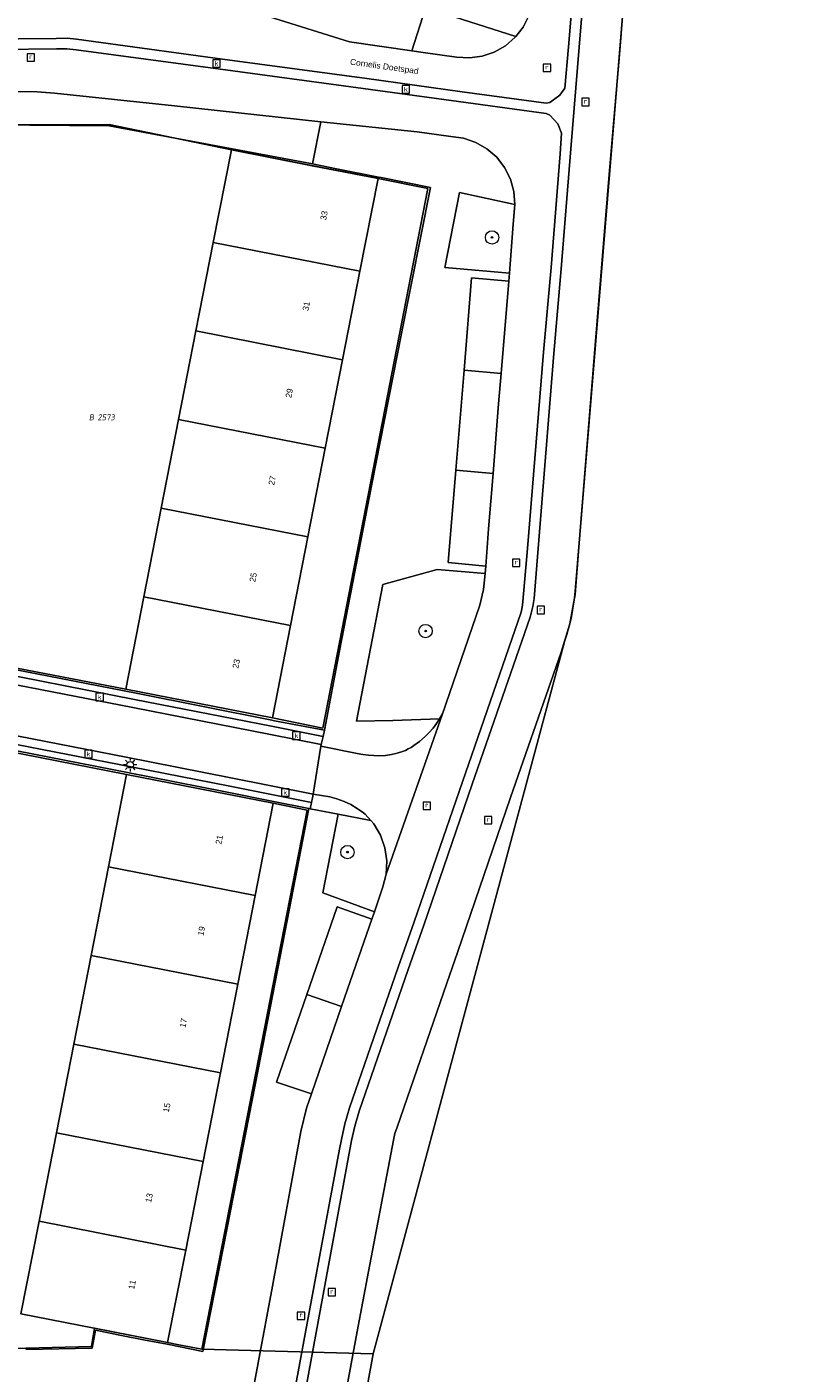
# Model space of a CAD drawing. Header units: metres. Extents: x 207466 to 209466, y 475780 to 477780.
# Tile 115 of 189: x 208554 to 208600, y 476604 to 476685. Entities that reach past the tile are written whole.
import ezdxf
from ezdxf.enums import TextEntityAlignment as Align

# ---------------------------------------------------------------- set-up
doc = ezdxf.new("R2010")
doc.units = ezdxf.units.M
doc.layers.get('0').update_dxf_attribs({"color": 253, "linetype": 'CONTINUOUS'})
for name, color, linetype, lineweight, true_color in [('B-RO-GR-BEPLANTING_CULTUUR_VASTE PLANTENVAK-GV', 7, 'CONTINUOUS', 0, 0x6d8a47), ('B-RO-OG-BEBOUWING-GV', 7, 'CONTINUOUS', 0, 0xa50000), ('N-RO-GR-BOOM-S', 7, 'CONTINUOUS', 0, 0x6d8a47)]:
    doc.layers.add(name, color=color, linetype=linetype, lineweight=lineweight, true_color=true_color)
for name, color, linetype, lineweight in [('B-RO-KL-ET_LS_OV_LICHTMAST-S', 253, 'CONTINUOUS', 0), ('B-RO-OG-BEBOUWING-T18', 7, 'CONTINUOUS', 0), ('B-RO-OG-TERREIN_CULTUURSCHEIDING-GV', 253, 'CONTINUOUS', 0), ('B-RO-OG-TERREIN_ERF-GV', 253, 'CONTINUOUS', 0), ('B-RO-RI-GWA_KOLK-S', 253, 'CONTINUOUS', 0), ('B-RO-RI-GWA_RIOOLPUT-S', 253, 'CONTINUOUS', 0), ('B-RO-VH-ONVERHARD-GV', 253, 'CONTINUOUS', 0), ('B-RO-VH-VERHARDING_STRAATBAKSTEEN-GV', 253, 'CONTINUOUS', 0), ('B-WE-KG-GRENS_PERCEEL-GV', 150, 'CONTINUOUS', 18), ('B-WE-KG-GRENS_PERCEEL-S', 150, 'CONTINUOUS', 25), ('N-RO-OG-TOPOGRAFIE-T18', 7, 'CONTINUOUS', 0), ('N-RO-RI-GWA_KOLK-S', 253, 'CONTINUOUS', 0), ('N-RO-RI-GWA_RIOOLPUT-S', 253, 'CONTINUOUS', 0)]:
    doc.layers.add(name, color=color, linetype=linetype, lineweight=lineweight)
doc.styles.add('NLCS-ISO', font='NLCS-ISO.ttf')
doc.styles.add('NLCS-ISO-M200-T18', font='NLCS-ISO.ttf', dxfattribs={"height": 1.8})

# ---------------------------------------------------------------- blocks, each defined once
blk = doc.blocks.new('SKL-ET_OV_LICHTMAST-SO1')
at = {"color": 0, "linetype": 'ByBlock', "lineweight": -2}
blk.add_circle((0, 0), 1, dxfattribs=at)
for points in [[(-1.25, 0), (-2, 0)], [(-1.4142, 1.4142), (-0.8839, 0.8839)], [(0, 2), (0, 1.25)], [(0.8839, 0.8839), (1.4142, 1.4142)], [(2, 0), (1.25, 0)], [(-1.4142, -1.4142), (-0.8839, -0.8839)], [(0, -1.25), (0, -2)], [(0.8839, -0.8839), (1.4142, -1.4142)]]:
    blk.add_open_spline(points, degree=1, dxfattribs=at)
blk = doc.blocks.new('SRI-KOLK-SO1')
at = {"color": 0, "linetype": 'ByBlock', "lineweight": -2, "flags": 128}
blk.add_lwpolyline([(-1.125, -1.125), (1.125, -1.125), (1.125, 1.125), (-1.125, 1.125), (-1.125, -1.125)], dxfattribs=at)
at = {"color": 0, "linetype": 'ByBlock', "lineweight": -2, "insert": (0, 0), "char_height": 1.5, "attachment_point": 5, "line_spacing_factor": 0.8, "style": 'NLCS-ISO'}
blk.add_mtext('{\\C0;k}', dxfattribs=at)
blk = doc.blocks.new('SRI-PUT_INSPECTIEPUT_RIOOLPUT-SO1')
at = {"color": 0, "linetype": 'ByBlock', "lineweight": -2, "flags": 128}
blk.add_lwpolyline([(-1.125, -1.125), (1.125, -1.125), (1.125, 1.125), (-1.125, 1.125), (-1.125, -1.125)], dxfattribs=at)
at = {"color": 0, "linetype": 'ByBlock', "lineweight": -2, "insert": (0, 0.2828), "char_height": 1.5, "attachment_point": 5, "line_spacing_factor": 0.8, "style": 'NLCS-ISO'}
blk.add_mtext('{\\C0;r}', dxfattribs=at)
blk = doc.blocks.new('SGR-BOOM_01-SO1')
at = {"linetype": 'Continuous'}
h = blk.add_hatch(color=0, dxfattribs=at)
edge = h.paths.add_edge_path()
edge.add_arc((0, 0), 0.25, 0, 360)
at = {"color": 0, "linetype": 'ByBlock', "lineweight": -2}
for radius in [2, 0.25]:
    blk.add_circle((0, 0), radius, dxfattribs=at)
blk = doc.blocks.new('SKG-PERCEELNUMMER-SO')
at = {"style": 'NLCS-ISO', "oblique": 10, "flags": 1}
blk.add_attdef('GEMEENTECODE', text='', height=1.8, dxfattribs=at).set_placement((0, 2.55), align=Align.MIDDLE_CENTER)
at = {"style": 'NLCS-ISO', "oblique": 10}
blk.add_attdef('SECTIE', text='', height=1.8, dxfattribs=at).set_placement((-0.5, 0), align=Align.MIDDLE_RIGHT)
blk.add_attdef('PERCEELNUMMER', text='', height=1.8, dxfattribs=at).set_placement((0.5, 0), align=Align.MIDDLE_LEFT)

msp = doc.modelspace()

# ---------------------------------------------------------------- linework, layer by layer
at = {"layer": 'B-RO-GR-BEPLANTING_CULTUUR_VASTE PLANTENVAK-GV', "flags": 128}
msp.add_lwpolyline([(208571.009, 476676.358), (208571.504, 476678.873), (208562.747, 476679.826), (208555.58, 476680.572), (208554.54, 476680.654), (208549.324, 476680.746), (208549.309, 476678.952), (208549.307, 476678.713), (208558.845, 476678.619), (208571.009, 476676.358)], dxfattribs=at)
at = {"layer": 'B-RO-OG-BEBOUWING-GV', "flags": 128}
for points in [[(208565.079, 476671.656), (208573.853, 476669.937), (208574.936, 476675.467), (208570.986, 476676.241), (208566.163, 476677.186), (208565.079, 476671.656)], [(208573.853, 476669.937), (208565.079, 476671.656), (208564.041, 476666.356), (208572.815, 476664.638), (208573.853, 476669.937)], [(208572.815, 476664.638), (208564.041, 476666.356), (208563.003, 476661.057), (208571.777, 476659.339), (208572.815, 476664.638)], [(208571.777, 476659.339), (208563.003, 476661.057), (208561.965, 476655.758), (208570.739, 476654.039), (208571.777, 476659.339)], [(208570.739, 476654.039), (208561.965, 476655.758), (208560.927, 476650.459), (208569.701, 476648.74), (208570.739, 476654.039)], [(208569.701, 476648.74), (208560.927, 476650.459), (208559.844, 476644.929), (208568.617, 476643.21), (208569.701, 476648.74)], [(208568.662, 476638.106), (208559.889, 476639.825), (208558.806, 476634.295), (208567.579, 476632.576), (208568.662, 476638.106)], [(208567.579, 476632.576), (208558.806, 476634.295), (208557.768, 476628.996), (208566.541, 476627.277), (208567.579, 476632.576)], [(208566.541, 476627.277), (208557.768, 476628.996), (208556.73, 476623.696), (208565.503, 476621.978), (208566.541, 476627.277)], [(208565.503, 476621.978), (208556.73, 476623.696), (208555.692, 476618.397), (208564.465, 476616.679), (208565.503, 476621.978)], [(208564.465, 476616.679), (208555.692, 476618.397), (208554.654, 476613.098), (208563.427, 476611.379), (208564.465, 476616.679)], [(208563.427, 476611.379), (208554.654, 476613.098), (208553.57, 476607.568), (208557.957, 476606.709), (208562.344, 476605.849), (208563.427, 476611.379)]]:
    msp.add_lwpolyline(points, dxfattribs=at)
at = {"layer": 'B-RO-OG-TERREIN_CULTUURSCHEIDING-GV', "flags": 128}
for points in [[(208583.177, 476683.975), (208583.609, 476684.529), (208583.957, 476685.214), (208584.166, 476685.953), (208584.274, 476687.982), (208584.434, 476689.947), (208584.816, 476693.929), (208585.091, 476695.445), (208585.562, 476696.933), (208583.485, 476697.604), (208581.496, 476691.349), (208579.493, 476685.145), (208583.177, 476683.975)], [(208582.801, 476669.81), (208583.029, 476672.744), (208583.119, 476673.926), (208579.812, 476674.632), (208578.93, 476670.149), (208582.801, 476669.81)], [(208578.607, 476643.146), (208578.727, 476643.361), (208578.831, 476643.577), (208578.921, 476643.798), (208578.997, 476644.022), (208581.024, 476649.953), (208581.25, 476650.89), (208581.344, 476651.849), (208578.476, 476652.093), (208575.224, 476651.195), (208573.647, 476643.009), (208575.812, 476643.056), (208578.607, 476643.146)], [(208574.714, 476631.611), (208575.229, 476633.103), (208575.42, 476633.869), (208575.46, 476634.658), (208575.346, 476635.44), (208575.085, 476636.185), (208574.684, 476636.865), (208574.502, 476637.071), (208572.549, 476637.447), (208571.64, 476632.755), (208574.714, 476631.611)]]:
    msp.add_lwpolyline(points, dxfattribs=at)
at = {"layer": 'B-RO-OG-TERREIN_ERF-GV', "flags": 128}
for points in [[(208574.955, 476675.563), (208572.443, 476676.058), (208571.009, 476676.358), (208558.845, 476678.619), (208549.307, 476678.713), (208549.234, 476671.591), (208549.143, 476662.767), (208549.043, 476653.63), (208547.854, 476647.532), (208547.791, 476647.161), (208550.717, 476646.579), (208560.468, 476644.683), (208568.589, 476643.069), (208568.746, 476643.038), (208571.726, 476642.483), (208572.636, 476647.22), (208574.563, 476657.185), (208576.343, 476666.207), (208578.075, 476674.942), (208575.13, 476675.528), (208574.955, 476675.563)], [(208563.003, 476661.057), (208564.041, 476666.356), (208565.079, 476671.656), (208566.163, 476677.186), (208570.986, 476676.241), (208574.936, 476675.467), (208573.853, 476669.937), (208572.815, 476664.638), (208571.777, 476659.339), (208570.739, 476654.039), (208569.701, 476648.74), (208568.617, 476643.21), (208559.844, 476644.929), (208560.927, 476650.459), (208561.965, 476655.758), (208563.003, 476661.057)], [(208569.502, 476631.095), (208570.795, 476637.785), (208568.682, 476638.207), (208565.816, 476638.779), (208559.939, 476639.944), (208552.398, 476641.415)], [(208557.768, 476628.996), (208558.806, 476634.295), (208559.889, 476639.825), (208568.662, 476638.106), (208567.579, 476632.576), (208566.541, 476627.277), (208565.503, 476621.978), (208564.465, 476616.679), (208563.427, 476611.379), (208562.344, 476605.849), (208557.957, 476606.709), (208553.57, 476607.568), (208554.654, 476613.098), (208555.692, 476618.397), (208556.73, 476623.696), (208557.768, 476628.996)], [(208553.85, 476605.422), (208557.822, 476605.5), (208558.023, 476606.586), (208559.674, 476606.251), (208560.901, 476606.016), (208562.322, 476605.737), (208562.426, 476605.717), (208564.454, 476605.302), (208565.9, 476612.701), (208567.766, 476622.178), (208569.502, 476631.095)]]:
    msp.add_lwpolyline(points, dxfattribs=at)
at = {"layer": 'B-RO-VH-ONVERHARD-GV', "flags": 128}
msp.add_lwpolyline([(208601.349, 476728.381), (208597.712, 476716.952), (208593.774, 476704.648), (208591.46, 476697.384), (208590.433, 476694.093), (208590.247, 476693.332), (208590.144, 476692.555), (208589.4, 476683.124), (208588.747, 476675.476), (208587.953, 476665.75), (208586.945, 476653.421), (208586.73, 476650.586), (208586.41, 476648.84), (208585.886, 476647.144), (208582.866, 476638.441), (208579.682, 476629.174), (208579.041, 476627.341), (208576.082, 476618.727), (208575.949, 476618.341), (208575.862, 476617.942), (208574.368, 476610.087), (208573.686, 476606.503), (208571.519, 476594.798)], dxfattribs=at)
at = {"layer": 'B-RO-VH-VERHARDING_STRAATBAKSTEEN-GV', "flags": 128}
for points in [[(208541.312, 476683.691), (208548.919, 476683.784), (208555.672, 476683.852), (208556.332, 476683.867), (208556.895, 476683.81), (208565.621, 476682.612), (208574.257, 476681.45), (208579.97, 476680.66), (208584.997, 476679.985), (208585.214, 476680.017), (208585.82, 476680.46), (208586.118, 476680.874), (208586.34, 476683.353), (208587.158, 476693.106), (208587.289, 476694.181), (208587.528, 476695.031), (208588.47, 476697.982), (208590.875, 476705.552), (208594.807, 476717.879), (208598.48, 476729.38), (208601.661, 476739.31)], [(208569.179, 476595.305), (208571.325, 476606.979), (208573.351, 476617.938), (208573.554, 476618.79), (208573.808, 476619.681), (208576.735, 476628.154), (208577.677, 476630.816), (208580.575, 476639.253), (208584.031, 476649.236), (208584.196, 476649.882), (208584.282, 476650.361), (208584.508, 476653.346), (208585.457, 476665.014), (208585.896, 476670.069), (208586.464, 476677.252), (208586.979, 476683.331), (208587.766, 476693.067), (208587.896, 476694.091), (208588.138, 476694.928), (208589.068, 476697.807), (208591.471, 476705.421), (208595.419, 476717.732), (208599.071, 476729.186), (208602.252, 476739.123)], [(208602.252, 476739.123), (208599.071, 476729.186), (208595.419, 476717.732), (208591.471, 476705.421), (208589.068, 476697.807), (208588.138, 476694.928), (208587.896, 476694.091), (208587.766, 476693.067), (208586.979, 476683.331), (208586.464, 476677.252), (208585.896, 476670.069), (208585.457, 476665.014), (208584.508, 476653.346), (208584.282, 476650.361), (208584.196, 476649.882), (208584.031, 476649.236), (208580.575, 476639.253), (208577.677, 476630.816), (208576.735, 476628.154), (208573.808, 476619.681), (208573.554, 476618.79), (208573.351, 476617.938), (208571.325, 476606.979), (208569.179, 476595.305)], [(208571.519, 476594.798), (208573.686, 476606.503), (208574.368, 476610.087), (208575.862, 476617.942), (208575.949, 476618.341), (208576.082, 476618.727), (208579.041, 476627.341), (208579.682, 476629.174), (208582.866, 476638.441), (208585.886, 476647.144), (208586.41, 476648.84), (208586.73, 476650.586), (208586.945, 476653.421), (208587.953, 476665.75), (208588.747, 476675.476), (208589.4, 476683.124), (208590.144, 476692.555), (208590.247, 476693.332), (208590.433, 476694.093), (208591.46, 476697.384), (208593.774, 476704.648), (208597.712, 476716.952), (208601.349, 476728.381)], [(208562.307, 476687.086), (208573.225, 476683.644), (208576.966, 476683.114), (208577.778, 476685.664), (208575.645, 476686.348), (208574.245, 476686.805), (208573.138, 476687.134), (208572.276, 476687.408), (208570.719, 476687.924), (208570.173, 476686.148), (208563.449, 476688.312), (208556.193, 476690.591), (208553.986, 476691.302), (208552.272, 476691.833), (208548.761, 476692.965), (208547.789, 476693.286), (208547.71, 476693.327), (208547.64, 476693.382), (208547.613, 476693.415), (208547.129, 476691.929), (208549.909, 476691.024), (208553.262, 476689.927), (208556.794, 476688.824), (208562.307, 476687.086)], [(208587.158, 476693.106), (208586.34, 476683.353), (208586.118, 476680.874), (208585.82, 476680.46), (208585.214, 476680.017), (208584.997, 476679.985), (208579.97, 476680.66), (208574.257, 476681.45), (208565.621, 476682.612), (208556.895, 476683.81), (208556.332, 476683.867), (208555.672, 476683.852), (208548.919, 476683.784)], [(208583.957, 476685.214), (208583.609, 476684.529), (208583.177, 476683.975), (208583.137, 476683.924), (208582.557, 476683.421), (208581.891, 476683.039), (208581.164, 476682.792), (208580.403, 476682.689), (208579.636, 476682.735), (208577.633, 476683.019), (208576.966, 476683.114), (208573.225, 476683.644), (208562.307, 476687.086)], [(208577.778, 476685.664), (208576.966, 476683.114)], [(208576.966, 476683.114), (208577.633, 476683.019), (208579.636, 476682.735), (208580.403, 476682.689), (208581.164, 476682.792), (208581.891, 476683.039), (208582.557, 476683.421), (208583.137, 476683.924), (208583.177, 476683.975), (208579.493, 476685.145)], [(208548.935, 476683.154), (208555.7, 476683.235), (208556.321, 476683.232), (208556.877, 476683.177), (208565.498, 476682.01), (208574.053, 476680.856), (208580.183, 476680.014), (208585.003, 476679.363), (208585.215, 476679.271), (208585.697, 476678.748), (208585.906, 476678.182), (208585.828, 476676.954), (208585.286, 476670.145), (208584.835, 476665.086), (208583.875, 476653.346), (208583.606, 476650.182), (208583.585, 476649.954), (208583.491, 476649.538), (208579.98, 476639.383), (208577.092, 476631.011), (208576.135, 476628.303), (208573.228, 476619.875), (208572.95, 476618.929), (208572.739, 476617.992), (208572.619, 476617.403), (208570.702, 476607.002), (208568.542, 476595.353)], [(208568.542, 476595.353), (208570.702, 476607.002), (208572.619, 476617.403), (208572.739, 476617.992), (208572.95, 476618.929), (208573.228, 476619.875), (208576.135, 476628.303), (208577.092, 476631.011), (208579.98, 476639.383), (208583.491, 476649.538), (208583.585, 476649.954), (208583.606, 476650.182), (208583.875, 476653.346), (208584.835, 476665.086), (208585.286, 476670.145), (208585.828, 476676.954), (208585.906, 476678.182), (208585.697, 476678.748), (208585.215, 476679.271), (208585.003, 476679.363), (208580.183, 476680.014), (208574.053, 476680.856), (208565.498, 476682.01), (208556.877, 476683.177), (208556.321, 476683.232), (208555.7, 476683.235), (208548.935, 476683.154)], [(208549.324, 476680.746), (208554.54, 476680.654), (208555.58, 476680.572), (208562.747, 476679.826), (208571.504, 476678.873), (208577.268, 476678.264), (208579.287, 476677.992), (208580.053, 476677.888), (208580.784, 476677.637), (208581.453, 476677.251), (208582.034, 476676.743), (208582.507, 476676.132), (208582.854, 476675.441), (208583.06, 476674.696), (208583.119, 476673.926), (208583.029, 476672.744), (208582.801, 476669.81), (208582.762, 476669.344), (208582.303, 476663.818), (208582.152, 476662.001), (208581.818, 476657.837), (208581.552, 476654.518), (208581.378, 476652.286), (208581.344, 476651.849), (208581.25, 476650.89), (208581.024, 476649.953), (208578.997, 476644.022), (208578.921, 476643.798), (208575.42, 476633.869), (208575.229, 476633.103), (208574.714, 476631.611), (208574.558, 476631.163), (208573.265, 476627.449), (208572.75, 476625.951), (208570.95, 476620.719), (208570.654, 476619.859), (208570.314, 476618.459), (208568.612, 476609.215), (208566.914, 476600.054)], [(208574.955, 476675.563), (208575.13, 476675.528), (208578.075, 476674.942), (208576.343, 476666.207), (208574.563, 476657.185), (208572.636, 476647.22), (208571.726, 476642.483), (208571.656, 476642.092), (208571.538, 476641.625), (208571.509, 476641.528), (208573.689, 476641.071), (208574.027, 476641.015), (208574.359, 476640.976), (208574.681, 476640.953), (208574.989, 476640.948), (208575.377, 476640.967), (208575.741, 476641.015), (208576.085, 476641.092), (208576.407, 476641.198), (208576.576, 476641.269), (208576.747, 476641.353), (208576.914, 476641.446), (208577.084, 476641.553), (208577.42, 476641.8), (208577.753, 476642.092), (208578, 476642.341), (208578.227, 476642.603), (208578.429, 476642.87), (208578.607, 476643.146), (208575.812, 476643.056), (208573.647, 476643.009), (208575.224, 476651.195), (208578.476, 476652.093), (208581.344, 476651.849), (208581.378, 476652.286), (208579.136, 476652.505), (208579.589, 476658.021), (208580.079, 476664.001), (208580.534, 476669.54), (208582.762, 476669.344), (208582.801, 476669.81), (208578.93, 476670.149), (208579.812, 476674.632), (208583.119, 476673.926), (208583.06, 476674.696), (208582.854, 476675.441), (208582.507, 476676.132), (208582.034, 476676.743), (208581.453, 476677.251), (208580.784, 476677.637), (208580.053, 476677.888), (208579.287, 476677.992), (208577.268, 476678.264), (208571.504, 476678.873), (208571.009, 476676.358), (208572.443, 476676.058), (208574.955, 476675.563)], [(208580.079, 476664.001), (208582.303, 476663.818), (208582.762, 476669.344), (208580.534, 476669.54), (208580.079, 476664.001)], [(208579.589, 476658.021), (208581.818, 476657.837), (208582.152, 476662.001), (208582.303, 476663.818), (208580.079, 476664.001), (208579.589, 476658.021)], [(208581.378, 476652.286), (208581.552, 476654.518), (208581.818, 476657.837), (208579.589, 476658.021), (208579.136, 476652.505), (208581.378, 476652.286)], [(208571.538, 476641.625), (208571.656, 476642.092), (208568.563, 476642.712), (208560.355, 476644.311), (208550.638, 476646.225), (208547.374, 476646.85), (208547.32, 476646.855), (208542.431, 476647.784), (208541.515, 476647.959), (208541.446, 476647.565), (208542.366, 476647.389), (208546.678, 476646.52), (208546.681, 476646.473), (208547.263, 476646.378), (208550.586, 476645.711), (208560.255, 476643.826), (208568.509, 476642.22), (208571.538, 476641.625)], [(208550.638, 476646.225), (208560.355, 476644.311), (208568.563, 476642.712), (208571.656, 476642.092), (208571.726, 476642.483), (208568.746, 476643.038), (208568.589, 476643.069), (208560.468, 476644.683), (208550.717, 476646.579)], [(208552.598, 476642.277), (208559.867, 476640.865), (208566.031, 476639.647), (208571.046, 476638.657), (208571.509, 476641.528), (208571.538, 476641.625), (208568.509, 476642.22), (208560.255, 476643.826), (208550.586, 476645.711)], [(208570.954, 476638.141), (208571.016, 476638.436), (208571.046, 476638.657), (208566.031, 476639.647), (208559.867, 476640.865), (208552.598, 476642.277), (208546.143, 476643.526), (208546.151, 476643.585), (208541.43, 476644.377), (208541.351, 476643.907), (208546.127, 476643.103), (208546.126, 476643.025), (208552.487, 476641.774), (208560.26, 476640.264), (208565.962, 476639.141), (208570.954, 476638.141)], [(208574.16, 476637.456), (208574.502, 476637.071), (208574.684, 476636.865), (208575.085, 476636.185), (208575.346, 476635.44), (208575.46, 476634.658), (208575.42, 476633.869), (208578.921, 476643.798), (208578.831, 476643.577), (208578.727, 476643.361), (208578.607, 476643.146), (208578.429, 476642.87), (208578.227, 476642.603), (208578, 476642.341), (208577.753, 476642.092), (208577.42, 476641.8), (208577.084, 476641.553), (208576.914, 476641.446), (208576.747, 476641.353), (208576.576, 476641.269), (208576.407, 476641.198), (208576.085, 476641.092), (208575.741, 476641.015), (208575.377, 476640.967), (208574.989, 476640.948), (208574.681, 476640.953), (208574.359, 476640.976), (208574.027, 476641.015), (208573.689, 476641.071), (208571.509, 476641.528), (208571.046, 476638.657), (208572.045, 476638.479), (208572.478, 476638.364), (208572.9, 476638.211), (208573.305, 476638.021), (208573.692, 476637.796), (208574.058, 476637.537), (208574.16, 476637.456)], [(208552.398, 476641.415), (208559.939, 476639.944), (208565.816, 476638.779), (208568.682, 476638.207), (208570.795, 476637.785), (208570.879, 476637.769), (208570.954, 476638.141), (208565.962, 476639.141), (208560.26, 476640.264), (208552.487, 476641.774)], [(208570.879, 476637.769), (208572.549, 476637.447), (208574.502, 476637.071), (208574.16, 476637.456), (208574.058, 476637.537), (208573.692, 476637.796), (208573.305, 476638.021), (208572.9, 476638.211), (208572.478, 476638.364), (208572.045, 476638.479), (208571.046, 476638.657), (208571.016, 476638.436), (208570.954, 476638.141), (208570.879, 476637.769)], [(208566.914, 476600.054), (208568.612, 476609.215), (208570.314, 476618.459), (208570.654, 476619.859), (208570.95, 476620.719), (208568.867, 476621.42), (208570.678, 476626.666), (208572.488, 476631.912), (208574.558, 476631.163), (208574.714, 476631.611), (208571.64, 476632.755), (208572.549, 476637.447), (208570.879, 476637.769), (208570.795, 476637.785), (208569.502, 476631.095), (208567.766, 476622.178), (208565.9, 476612.701), (208564.454, 476605.302), (208562.426, 476605.717), (208562.322, 476605.737), (208560.901, 476606.016), (208559.674, 476606.251), (208558.023, 476606.586), (208557.822, 476605.5), (208553.85, 476605.422)], [(208570.678, 476626.666), (208572.75, 476625.951), (208573.265, 476627.449), (208574.558, 476631.163), (208572.488, 476631.912), (208570.678, 476626.666)], [(208570.95, 476620.719), (208572.75, 476625.951), (208570.678, 476626.666), (208568.867, 476621.42), (208570.95, 476620.719)]]:
    msp.add_lwpolyline(points, dxfattribs=at)
at = {"layer": 'B-WE-KG-GRENS_PERCEEL-GV'}
for points in [[(208604.4, 476737.912), (208592.849, 476701.725), (208590.463, 476694.251), (208590.407, 476694.065), (208590.357, 476693.877), (208590.313, 476693.688), (208590.276, 476693.497), (208590.244, 476693.305), (208590.219, 476693.113), (208590.2, 476692.919), (208586.724, 476650.767), (208586.687, 476650.394), (208586.639, 476650.022), (208586.579, 476649.651), (208586.507, 476649.283), (208586.424, 476648.917), (208586.33, 476648.553), (208586.224, 476648.193), (208586.107, 476647.836), (208574.646, 476605.173), (208571.913, 476590.239)], [(208496.481, 476604.707), (208539.718, 476605.15), (208545.753, 476636.071), (208546.331, 476642.48), (208559.889, 476639.825), (208568.662, 476638.106), (208570.703, 476637.69), (208564.393, 476605.442), (208574.646, 476605.173), (208586.107, 476647.836), (208586.224, 476648.193), (208586.33, 476648.553), (208586.424, 476648.917), (208586.507, 476649.283), (208586.579, 476649.651), (208586.639, 476650.022), (208586.687, 476650.394), (208586.724, 476650.767), (208590.2, 476692.919)], [(208571.913, 476590.239), (208574.646, 476605.173), (208564.393, 476605.442), (208563.013, 476605.716), (208562.344, 476605.849), (208557.975, 476606.705), (208557.791, 476605.605), (208539.718, 476605.15), (208496.481, 476604.707), (208473.61, 476604.23), (208453.492, 476606.899), (208453.376, 476606.914), (208453.386, 476606.714), (208453.255, 476604.661), (208436.495, 476606.386), (208436.455, 476606.582), (208420.093, 476603.251)]]:
    msp.add_lwpolyline(points, dxfattribs=at)
for points in [[(208508.794, 476656.796), (208508.828, 476662.017), (208508.81, 476662.018), (208508.847, 476665.171), (208508.891, 476665.171), (208508.991, 476670.183), (208509.076, 476679.126), (208509.085, 476681.172), (208548.41, 476680.647), (208548.389, 476678.765), (208551.398, 476678.694), (208558.856, 476678.7), (208566.163, 476677.186), (208574.936, 476675.467), (208577.923, 476674.874), (208571.624, 476642.6), (208568.617, 476643.21), (208559.844, 476644.929), (208547.92, 476647.223), (208549.137, 476653.682), (208548.106, 476653.762), (208547.095, 476653.84)], [(208549.137, 476653.682), (208547.92, 476647.223), (208559.844, 476644.929), (208568.617, 476643.21), (208571.624, 476642.6), (208577.923, 476674.874), (208574.936, 476675.467), (208566.163, 476677.186), (208558.856, 476678.7), (208551.398, 476678.694), (208548.389, 476678.765), (208548.106, 476653.762)], [(208557.975, 476606.705), (208562.344, 476605.849), (208563.013, 476605.716), (208564.393, 476605.442), (208570.703, 476637.69), (208568.662, 476638.106), (208559.889, 476639.825), (208546.331, 476642.48), (208545.753, 476636.071), (208539.718, 476605.15), (208557.791, 476605.605)]]:
    msp.add_lwpolyline(points, close=True, dxfattribs=at)

# ---------------------------------------------------------------- block references
at = {"layer": 'B-RO-KL-ET_LS_OV_LICHTMAST-S', "xscale": 0.2, "yscale": 0.2, "zscale": 0.2}
msp.add_blockref('SKL-ET_OV_LICHTMAST-SO1', (208560.102, 476640.402), dxfattribs=at)
at = {"layer": 'B-RO-RI-GWA_KOLK-S', "xscale": 0.2, "yscale": 0.2, "zscale": 0.2}
for p in [(208565.27, 476682.356), (208576.598, 476680.809)]:
    msp.add_blockref('SRI-KOLK-SO1', p, dxfattribs=at)
at = {"layer": 'B-RO-RI-GWA_RIOOLPUT-S', "xscale": 0.2, "yscale": 0.2, "zscale": 0.2}
for p in [(208554.16, 476682.716), (208585.041, 476682.095), (208587.351, 476680.049), (208577.851, 476637.953), (208581.524, 476637.09), (208570.33, 476607.446)]:
    msp.add_blockref('SRI-PUT_INSPECTIEPUT_RIOOLPUT-SO1', p, dxfattribs=at)
at = {"layer": 'B-WE-KG-GRENS_PERCEEL-S', "xscale": 0.2, "yscale": 0.2, "zscale": 0.2}
msp.add_blockref('SKG-PERCEELNUMMER-SO', (208558.048, 476661.192), dxfattribs=at).add_auto_attribs({'PERCEELNUMMER': '2573', 'SECTIE': 'B'})
at = {"layer": 'N-RO-GR-BOOM-S', "xscale": 0.2, "yscale": 0.2, "zscale": 0.2}
for p in [(208581.756, 476671.951), (208577.78, 476648.405), (208573.106, 476635.183)]:
    msp.add_blockref('SGR-BOOM_01-SO1', p, dxfattribs=at)
at = {"layer": 'N-RO-RI-GWA_KOLK-S', "xscale": 0.2, "yscale": 0.2, "zscale": 0.2}
for p in [(208558.274, 476644.457), (208570.05, 476642.15), (208557.607, 476641.051), (208569.383, 476638.745)]:
    msp.add_blockref('SRI-KOLK-SO1', p, dxfattribs=at)
at = {"layer": 'N-RO-RI-GWA_RIOOLPUT-S', "xscale": 0.2, "yscale": 0.2, "zscale": 0.2}
for p in [(208583.203, 476652.482), (208584.675, 476649.668), (208572.168, 476608.856)]:
    msp.add_blockref('SRI-PUT_INSPECTIEPUT_RIOOLPUT-SO1', p, dxfattribs=at)

# ---------------------------------------------------------------- texts
at = {"layer": 'B-RO-OG-BEBOUWING-T18', "char_height": 0.36, "attachment_point": 5, "rotation": 78.9, "line_spacing_factor": 0.8, "style": 'NLCS-ISO-M200-T18'}
for s, insert in [('{\\fArial|b0|i0|c0|p34;\\C256;33}', (208571.702, 476673.261)), ('{\\fArial|b0|i0|c0|p34;\\C256;31}', (208570.64, 476667.839)), ('{\\fArial|b0|i0|c0|p34;\\C256;29}', (208569.621, 476662.636)), ('{\\fArial|b0|i0|c0|p34;\\C256;27}', (208568.598, 476657.414)), ('{\\fArial|b0|i0|c0|p34;\\C256;25}', (208567.463, 476651.62)), ('{\\fArial|b0|i0|c0|p34;\\C256;23}', (208566.45, 476646.449)), ('{\\fArial|b0|i0|c0|p34;\\C256;21}', (208565.432, 476635.923)), ('{\\fArial|b0|i0|c0|p34;\\C256;19}', (208564.363, 476630.463)), ('{\\fArial|b0|i0|c0|p34;\\C256;17}', (208563.285, 476624.961)), ('{\\fArial|b0|i0|c0|p34;\\C256;15}', (208562.293, 476619.896)), ('{\\fArial|b0|i0|c0|p34;\\C256;13}', (208561.236, 476614.5)), ('{\\fArial|b0|i0|c0|p34;\\C256;11}', (208560.219, 476609.308))]:
    msp.add_mtext(s, dxfattribs=dict(at, insert=insert))
at = {"layer": 'N-RO-OG-TOPOGRAFIE-T18', "insert": (208575.305, 476682.13), "char_height": 0.36, "attachment_point": 5, "rotation": 352.1, "line_spacing_factor": 0.8, "style": 'NLCS-ISO-M200-T18'}
msp.add_mtext('{\\fArial|b0|i0|c0|p34;\\C256;Cornelis Doetspad}', dxfattribs=at)

doc.saveas('drawing.dxf')
